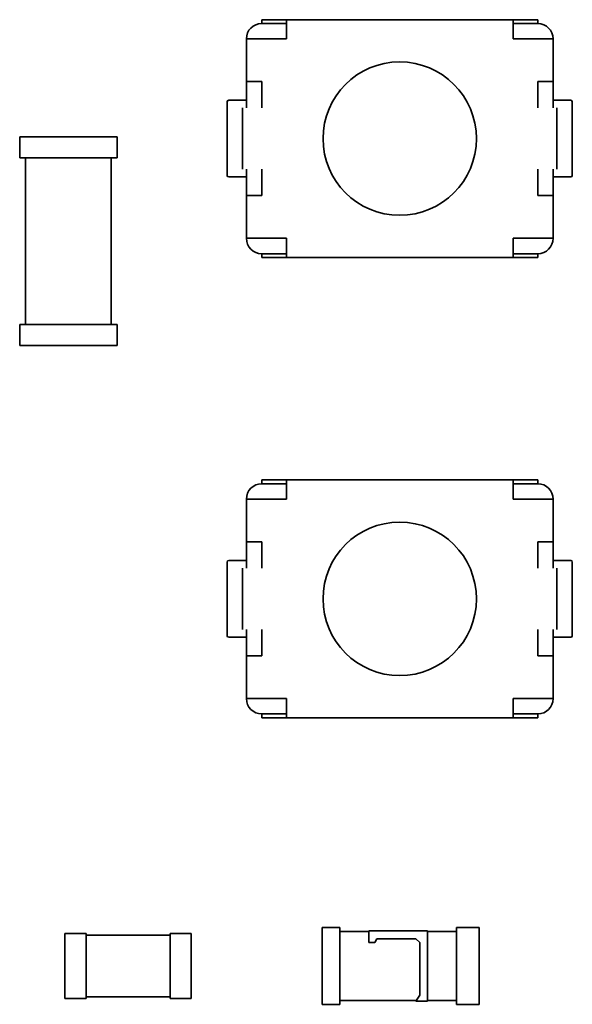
# Model space of a CAD drawing. Header units: millimetres. Extents: x 0 to 210, y 0 to 297.
# Tile 9 of 16: x 117 to 124, y 183 to 196. Entities that reach past the tile are written whole.
import ezdxf

# ---------------------------------------------------------------- set-up
doc = ezdxf.new("R2010")
doc.units = ezdxf.units.MM
doc.header["$LTSCALE"] = 0.75
doc.layers.add('Visible', color=7, linetype='Continuous', lineweight=35)

msp = doc.modelspace()

# ---------------------------------------------------------------- linework, layer by layer
at = {"layer": 'Visible'}
for p, q in [((120.164, 195.778), (120.164, 195.728)), ((120.164, 195.778), (120.487, 195.778)), ((123.441, 195.778), (120.487, 195.778)), ((120.487, 195.528), (120.487, 195.778)), ((123.441, 195.528), (123.441, 195.778)), ((123.441, 195.778), (123.764, 195.778)), ((123.764, 195.778), (123.764, 195.728)), ((120.164, 195.728), (120.487, 195.728)), ((123.441, 195.728), (123.764, 195.728)), ((119.964, 195.528), (119.964, 194.972)), ((120.487, 195.528), (119.964, 195.528)), ((123.964, 195.528), (123.441, 195.528)), ((123.964, 194.972), (123.964, 195.528)), ((119.964, 194.972), (120.164, 194.972)), ((119.964, 194.628), (119.964, 194.972)), ((120.164, 194.972), (120.164, 194.628)), ((123.764, 194.628), (123.764, 194.972)), ((123.764, 194.972), (123.964, 194.972)), ((123.964, 194.972), (123.964, 194.628)), ((119.734, 194.728), (119.964, 194.728)), ((123.964, 194.728), (124.194, 194.728)), ((119.714, 193.748), (119.714, 194.708)), ((119.914, 194.628), (119.914, 194.628)), ((119.914, 194.628), (119.914, 193.828)), ((119.914, 193.828), (119.914, 194.628)), ((124.014, 194.628), (124.014, 194.628)), ((124.014, 193.828), (124.014, 194.628)), ((124.014, 194.628), (124.014, 193.828)), ((124.214, 194.708), (124.214, 193.748)), ((118.278, 194.253), (117.008, 194.253)), ((117.008, 194.253), (117.008, 193.978)), ((118.278, 193.978), (118.278, 194.253)), ((117.008, 193.978), (118.278, 193.978)), ((117.084, 193.978), (117.084, 191.805)), ((118.202, 191.805), (118.202, 193.978)), ((119.914, 193.828), (119.914, 193.828)), ((119.964, 193.485), (119.964, 193.828)), ((120.164, 193.828), (120.164, 193.485)), ((123.764, 193.485), (123.764, 193.828)), ((123.964, 193.828), (123.964, 193.485)), ((124.014, 193.828), (124.014, 193.828)), ((119.964, 193.728), (119.734, 193.728)), ((124.194, 193.728), (123.964, 193.728)), ((120.164, 193.485), (119.964, 193.485)), ((119.964, 193.485), (119.964, 192.928)), ((123.964, 193.485), (123.764, 193.485)), ((123.964, 192.928), (123.964, 193.485)), ((119.964, 192.928), (120.487, 192.928)), ((120.487, 192.928), (120.487, 192.679)), ((123.441, 192.928), (123.964, 192.928)), ((123.441, 192.928), (123.441, 192.679)), ((120.487, 192.728), (120.164, 192.728)), ((120.164, 192.678), (120.164, 192.728)), ((120.487, 192.678), (120.164, 192.678)), ((120.487, 192.678), (120.487, 192.679)), ((120.487, 192.679), (123.441, 192.679)), ((123.441, 192.678), (120.487, 192.678)), ((123.764, 192.728), (123.441, 192.728)), ((123.441, 192.678), (123.441, 192.679)), ((123.764, 192.678), (123.441, 192.678)), ((123.764, 192.678), (123.764, 192.728)), ((118.278, 191.805), (117.008, 191.805)), ((117.008, 191.805), (117.008, 191.53)), ((118.278, 191.53), (118.278, 191.805)), ((117.008, 191.53), (118.278, 191.53)), ((120.164, 189.778), (120.164, 189.728)), ((120.164, 189.778), (120.487, 189.778)), ((120.164, 189.728), (120.487, 189.728)), ((123.441, 189.778), (120.487, 189.778)), ((120.487, 189.528), (120.487, 189.778)), ((123.441, 189.528), (123.441, 189.778)), ((123.441, 189.778), (123.764, 189.778)), ((123.441, 189.728), (123.764, 189.728)), ((123.764, 189.778), (123.764, 189.728)), ((119.964, 189.528), (119.964, 188.972)), ((120.487, 189.528), (119.964, 189.528)), ((123.964, 189.528), (123.441, 189.528)), ((123.964, 188.972), (123.964, 189.528)), ((119.964, 188.972), (120.164, 188.972)), ((119.964, 188.628), (119.964, 188.972)), ((120.164, 188.972), (120.164, 188.628)), ((123.764, 188.628), (123.764, 188.972)), ((123.764, 188.972), (123.964, 188.972)), ((123.964, 188.972), (123.964, 188.628)), ((119.714, 187.748), (119.714, 188.708)), ((119.734, 188.728), (119.964, 188.728)), ((123.964, 188.728), (124.194, 188.728)), ((124.214, 188.708), (124.214, 187.748)), ((119.914, 188.628), (119.914, 188.628)), ((119.914, 188.628), (119.914, 187.828)), ((119.914, 187.828), (119.914, 188.628)), ((124.014, 188.628), (124.014, 188.628)), ((124.014, 187.828), (124.014, 188.628)), ((124.014, 188.628), (124.014, 187.828)), ((119.914, 187.828), (119.914, 187.828)), ((119.964, 187.485), (119.964, 187.828)), ((120.164, 187.828), (120.164, 187.485)), ((123.764, 187.485), (123.764, 187.828)), ((123.964, 187.828), (123.964, 187.485)), ((124.014, 187.828), (124.014, 187.828)), ((119.964, 187.728), (119.734, 187.728)), ((124.194, 187.728), (123.964, 187.728)), ((120.164, 187.485), (119.964, 187.485)), ((119.964, 187.485), (119.964, 186.928)), ((123.964, 187.485), (123.764, 187.485)), ((123.964, 186.928), (123.964, 187.485)), ((119.964, 186.928), (120.487, 186.928)), ((120.487, 186.928), (120.487, 186.679)), ((123.441, 186.928), (123.964, 186.928)), ((123.441, 186.928), (123.441, 186.679)), ((120.487, 186.728), (120.164, 186.728)), ((120.164, 186.678), (120.164, 186.728)), ((120.487, 186.678), (120.164, 186.678)), ((120.487, 186.678), (120.487, 186.679)), ((120.487, 186.679), (123.441, 186.679)), ((123.441, 186.678), (120.487, 186.678)), ((123.764, 186.728), (123.441, 186.728)), ((123.441, 186.678), (123.441, 186.679)), ((123.764, 186.678), (123.441, 186.678)), ((123.764, 186.678), (123.764, 186.728)), ((120.951, 182.942), (120.951, 183.942)), ((120.951, 183.942), (121.182, 183.942)), ((121.182, 183.942), (121.182, 182.942)), ((123.001, 183.942), (122.706, 183.942)), ((122.706, 183.942), (122.706, 182.942)), ((123.001, 182.942), (123.001, 183.942)), ((117.599, 183.867), (117.599, 183.017)), ((117.874, 183.867), (117.599, 183.867)), ((117.874, 183.017), (117.874, 183.867)), ((118.971, 183.842), (117.874, 183.842)), ((118.971, 183.867), (118.971, 183.017)), ((119.246, 183.867), (118.971, 183.867)), ((119.246, 183.017), (119.246, 183.867)), ((121.563, 183.892), (121.182, 183.892)), ((122.325, 183.9), (121.563, 183.9)), ((121.563, 183.9), (121.563, 183.747)), ((122.325, 182.985), (122.325, 183.9)), ((122.706, 183.892), (122.325, 183.892)), ((121.563, 183.747), (121.64, 183.747)), ((121.64, 183.747), (121.665, 183.798)), ((121.665, 183.798), (122.173, 183.798)), ((122.173, 183.798), (122.224, 183.747)), ((122.224, 183.747), (122.224, 183.061)), ((117.874, 183.042), (118.971, 183.042)), ((122.224, 183.061), (122.173, 182.985)), ((117.599, 183.017), (117.874, 183.017)), ((118.971, 183.017), (119.246, 183.017)), ((121.182, 182.942), (120.951, 182.942)), ((121.182, 182.992), (122.178, 182.992)), ((122.173, 182.985), (122.325, 182.985)), ((122.325, 182.992), (122.706, 182.992)), ((122.706, 182.942), (123.001, 182.942))]:
    msp.add_line(p, q, dxfattribs=at)
at = {"layer": 'Visible', "extrusion": (0, 0, -1)}
for centre in [(-121.964, 194.228), (-121.964, 188.228)]:
    msp.add_circle(centre, 1, dxfattribs=at)
at = {"layer": 'Visible'}
for centre, radius, start, end in [((120.164, 195.528), 0.2, 90, 180), ((123.764, 195.528), 0.2, 0, 90), ((119.734, 194.708), 0.02, 90, 180), ((124.194, 194.708), 0.02, 0, 90), ((124.194, 193.748), 0.02, 270, 0), ((123.764, 192.928), 0.2, 270, 0), ((120.164, 189.528), 0.2, 90, 180), ((123.764, 189.528), 0.2, 0, 90), ((119.734, 188.708), 0.02, 90, 180), ((124.194, 188.708), 0.02, 0, 90), ((124.194, 187.748), 0.02, 270, 0), ((123.764, 186.928), 0.2, 270, 0)]:
    msp.add_arc(centre, radius, start, end, dxfattribs=at)
at = {"layer": 'Visible', "extrusion": (0, 0, -1)}
for centre, radius in [((-119.734, 193.748), 0.02), ((-120.164, 192.928), 0.2), ((-119.734, 187.748), 0.02), ((-120.164, 186.928), 0.2)]:
    msp.add_arc(centre, radius, 270, 360, dxfattribs=at)

doc.saveas('drawing.dxf')
